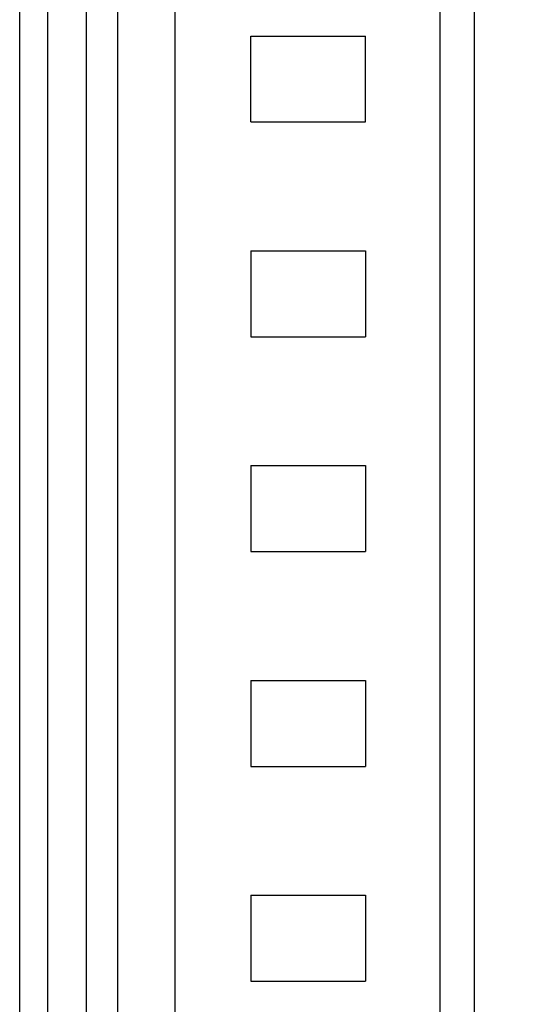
# Model space of a CAD drawing. Header units: inches. Extents: x 0 to 814, y 0 to 621.
# Tile 23 of 30: x 489 to 498, y 347 to 364. Entities that reach past the tile are written whole.
import ezdxf

# ---------------------------------------------------------------- set-up
doc = ezdxf.new("R2010")
doc.units = ezdxf.units.IN
doc.header["$LTSCALE"] = 10
doc.header["$MEASUREMENT"] = 0
doc.dimstyles.get("Standard").update_dxf_attribs({"dimtxt": 6, "dimasz": 6.5, "dimexe": 2.5, "dimexo": 3.5, "dimgap": 1.25, "dimtad": 0, "dimtih": 1, "dimtoh": 1, "dimdec": 1, "dimzin": 0, "dimdsep": 46, "dimtxsty": 'Standard', "dimcen": 0, "dimadec": 0, "dimazin": 0, "dimtfac": 1, "dimtdec": 1, "dimtofl": 0, "dimtmove": 0, "dimatfit": 3, "dimfxl": 0, "dimtolj": 1, "dimtzin": 0, "dimarcsym": 0})

# ---------------------------------------------------------------- blocks, each defined once
blk = doc.blocks.new('*D37')
at = {"color": 0, "lineweight": -2}
for p, q in [((445.58, 363.593), (445.58, 400.945)), ((497.197, 371.436), (497.197, 400.945)), ((445.58, 398.445), (438.007, 398.445)), ((490.697, 398.445), (452.08, 398.445))]:
    blk.add_line(p, q, dxfattribs=at)
at = {"color": 0}
for points in [[(452.08, 399.528), (452.08, 397.361), (445.58, 398.445)], [(490.697, 399.528), (490.697, 397.361), (497.197, 398.445)]]:
    blk.add_solid(points, dxfattribs=at)
at = {"layer": 'DEFPOINTS', "color": 0}
for p in [(445.58, 398.445), (497.197, 367.936), (445.58, 360.093)]:
    blk.add_point(p, dxfattribs=at)
at = {"color": 0, "lineweight": 15, "char_height": 6, "attachment_point": 5}
for s, insert in [('\\A1;51.6', (424.257, 402.695)), ('\\A1;[2.03]', (424.257, 394.195))]:
    blk.add_mtext(s, dxfattribs=dict(at, insert=insert))

msp = doc.modelspace()

# ---------------------------------------------------------------- linework, layer by layer
for p, q in [((496.597, 366.136), (496.597, 344.436)), ((497.197, 366.136), (497.197, 344.436)), ((489.26, 346.226), (489.26, 364.426)), ((489.744, 364.426), (489.744, 346.226)), ((490.422, 364.426), (490.422, 346.226)), ((490.972, 346.226), (490.972, 364.426)), ((491.972, 364.426), (491.972, 346.226)), ((493.297, 363.536), (495.297, 363.536)), ((493.297, 362.036), (493.297, 363.536)), ((495.297, 362.036), (495.297, 363.536)), ((493.297, 362.036), (495.297, 362.036)), ((493.297, 359.786), (495.297, 359.786)), ((493.297, 359.786), (493.297, 358.286)), ((495.297, 359.786), (495.297, 358.286)), ((493.297, 358.286), (495.297, 358.286)), ((493.297, 356.036), (495.297, 356.036)), ((493.297, 356.036), (493.297, 354.536)), ((495.297, 356.036), (495.297, 354.536)), ((493.297, 354.536), (495.297, 354.536)), ((493.297, 352.286), (495.297, 352.286)), ((493.297, 352.286), (493.297, 350.786)), ((495.297, 352.286), (495.297, 350.786)), ((493.297, 350.786), (495.297, 350.786)), ((493.297, 348.536), (495.297, 348.536)), ((493.297, 348.536), (493.297, 347.036)), ((495.297, 348.536), (495.297, 347.036)), ((493.297, 347.036), (495.297, 347.036))]:
    msp.add_line(p, q)

# ---------------------------------------------------------------- dimensions: what is measured, and where the dimension line sits
at = {"lineweight": 15}
dim = msp.add_linear_dim(base=(445.58, 398.445), p1=(497.197, 367.936), p2=(445.58, 360.093), dimstyle='Standard', override={"dimpost": '\\X'}, dxfattribs=at)
dim.commit()
dim.dimension.update_dxf_attribs({"geometry": '*D37', "text_midpoint": (424.257, 398.445), "dimtype": 160})

# ---------------------------------------------------------------- leaders
at = {"annotation_type": 0, "has_hookline": 1, "hookline_direction": 0, "text_width": 2.4}
msp.add_leader([(472.616, 361.051), (498.949, 390.239), (502.449, 390.239)], dimstyle='Standard', override={"dimtxt": 3.5, "dimasz": 3.5, "dimgap": 1.5}, dxfattribs=at)

doc.saveas('drawing.dxf')
